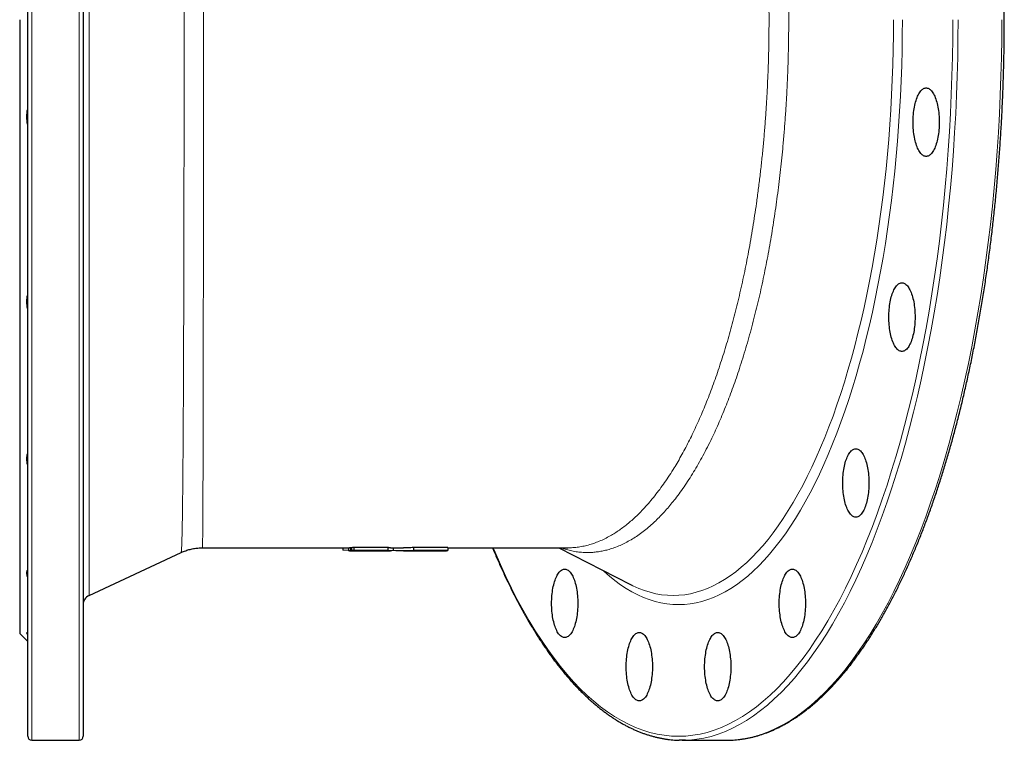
# Model space of a CAD drawing. Header units: millimetres. Extents: x 218 to 1699, y 96 to 1843.
# Tile 1 of 4: x 234 to 723, y 96 to 454. Entities that reach past the tile are written whole.
import ezdxf

# ---------------------------------------------------------------- set-up
doc = ezdxf.new("R2010")
doc.units = ezdxf.units.MM

msp = doc.modelspace()

# ---------------------------------------------------------------- linework, layer by layer
at = {"color": 8, "linetype": 'Continuous', "lineweight": 18}
for p, q in [((240.38, 811.07), (240.38, 96.07)), ((263.88, 96.07), (263.88, 811.07)), ((268.76, 739.22), (268.76, 167.91))]:
    msp.add_line(p, q, dxfattribs=at)
at = {"color": 7, "linetype": 'Continuous', "lineweight": 25}
for p, q in [((238.38, 98.07), (238.38, 809.07)), ((265.88, 809.07), (265.88, 98.07)), ((234.38, 453.57), (234.38, 149.07)), ((325.03, 191.58), (325.03, 191.58)), ((325.03, 191.57), (397.91, 191.57)), ((394.68, 191.57), (394.68, 190.42)), ((397.45, 191.57), (397.45, 190.07)), ((398.53, 191.58), (397.9, 191.58)), ((398.96, 191.58), (398.53, 191.58)), ((398.53, 191.58), (398.53, 190.08)), ((398.96, 191.6), (398.96, 190.1)), ((400.08, 191.73), (400.08, 190.23)), ((417.07, 191.69), (417.07, 190.19)), ((418.36, 191.57), (424.79, 191.57)), ((419.62, 191.57), (419.62, 190.19)), ((429.73, 191.68), (429.73, 190.18)), ((446.72, 191.67), (446.72, 190.17)), ((446.72, 191.57), (506.2, 191.57)), ((501.89, 191.57), (537.41, 173.29)), ((506.19, 191.59), (506.21, 191.59)), ((268.76, 167.91), (314.48, 189.23)), ((314.47, 189.24), (314.47, 189.24)), ((397.45, 190.24), (394.68, 190.42)), ((397.91, 190.07), (411.46, 190.07)), ((411.16, 190.09), (411.16, 190.07)), ((412.79, 190.09), (413.35, 190.07)), ((413.36, 190.07), (418.36, 190.07)), ((424.79, 190.07), (429.91, 190.07)), ((429.91, 190.08), (431.77, 190.08)), ((432.53, 190.07), (430.79, 190.08)), ((431.77, 190.08), (445.6, 190.08)), ((431.85, 190.07), (436.88, 190.07)), ((432.53, 190.08), (432.53, 190.07)), ((437.51, 190.07), (432.53, 190.07)), ((436.88, 190.08), (437.51, 190.07)), ((437.51, 190.08), (437.51, 190.07)), ((440.42, 190.07), (444.95, 190.07)), ((440.73, 190.08), (440.73, 190.07)), ((445.17, 190.07), (440.73, 190.07)), ((444.94, 190.07), (445.17, 190.07)), ((445.17, 190.08), (445.17, 190.07)), ((537.41, 173.29), (538.06, 172.96)), ((234.38, 149.07), (238.38, 145.07)), ((240.38, 96.07), (263.88, 96.07)), ((563.04, 96.07), (584.75, 96.07)), ((584.75, 96.07), (586.3, 96.09))]:
    msp.add_line(p, q, dxfattribs=at)
at = {"color": 8, "linetype": 'Continuous', "lineweight": 18, "flags": 128}
for points in [[(469.24, 191.57), (470.16, 189.38), (472.84, 183.24), (475.58, 177.29), (478.37, 171.53), (481.23, 165.96), (484.14, 160.59), (487.1, 155.42), (490.11, 150.45), (493.17, 145.69), (496.28, 141.15), (499.43, 136.81), (502.62, 132.7), (505.86, 128.8), (509.13, 125.13), (512.44, 121.68), (515.78, 118.46), (519.15, 115.47), (522.55, 112.71), (525.98, 110.18), (529.43, 107.89), (532.91, 105.83), (536.4, 104.02), (539.91, 102.44), (543.44, 101.11), (546.97, 100.01), (550.52, 99.16), (554.07, 98.55), (557.63, 98.19), (561.19, 98.07), (564.75, 98.19), (568.31, 98.55), (571.87, 99.16), (575.41, 100.01), (578.95, 101.11), (582.47, 102.44), (585.98, 104.02), (589.48, 105.83), (592.95, 107.89), (596.4, 110.18), (599.83, 112.71), (603.23, 115.47), (606.61, 118.46), (609.95, 121.68), (613.25, 125.13), (616.53, 128.8), (619.76, 132.7), (622.96, 136.81), (626.11, 141.15), (629.21, 145.69), (632.28, 150.45), (635.29, 155.42), (638.25, 160.59), (641.16, 165.96), (644.01, 171.53), (646.81, 177.29), (649.55, 183.24), (652.22, 189.38), (654.84, 195.7), (657.39, 202.19), (659.88, 208.86), (662.29, 215.69), (664.64, 222.69), (666.92, 229.84), (669.12, 237.15), (671.25, 244.61), (673.31, 252.21), (675.29, 259.95), (677.19, 267.82), (679.01, 275.82), (680.75, 283.94), (682.41, 292.17), (683.98, 300.52), (685.48, 308.97), (686.88, 317.52), (688.2, 326.17), (689.43, 334.9), (690.58, 343.71), (691.63, 352.6), (692.6, 361.56), (693.48, 370.58), (694.26, 379.65), (694.96, 388.78), (695.56, 397.95), (696.07, 407.16), (696.49, 416.41), (696.82, 425.67), (697.05, 434.96), (697.19, 444.26), (697.24, 453.57)], [(672.24, 453.57), (672.2, 445.97), (672.09, 438.38), (671.9, 430.8), (671.63, 423.23), (671.29, 415.69), (670.87, 408.17), (670.38, 400.68), (669.82, 393.23), (669.17, 385.82), (668.46, 378.46), (667.67, 371.15), (666.81, 363.89), (665.87, 356.7), (664.87, 349.57), (663.79, 342.52), (662.64, 335.54), (661.42, 328.64), (660.14, 321.82), (658.78, 315.1), (657.36, 308.47), (655.88, 301.94), (654.33, 295.52), (652.71, 289.2), (651.03, 283), (649.29, 276.91), (647.49, 270.95), (645.64, 265.11), (643.72, 259.39), (641.75, 253.82), (639.72, 248.37), (637.63, 243.07), (635.5, 237.92), (633.31, 232.91), (631.08, 228.05), (628.8, 223.35), (626.47, 218.8), (624.09, 214.42), (621.67, 210.2), (619.22, 206.14), (616.72, 202.26), (614.18, 198.55), (611.61, 195.01), (609, 191.65), (606.36, 188.47), (603.69, 185.47), (600.99, 182.66), (598.26, 180.03), (595.51, 177.58), (592.73, 175.33), (589.93, 173.27), (587.12, 171.4), (584.28, 169.72), (581.43, 168.24), (578.56, 166.95), (575.69, 165.86), (572.8, 164.97), (569.91, 164.28), (567, 163.78), (564.1, 163.48), (561.19, 163.38), (558.29, 163.48), (555.38, 163.78), (552.48, 164.28), (549.59, 164.97), (546.7, 165.86), (543.82, 166.95), (540.96, 168.24), (538.1, 169.72), (535.27, 171.4), (532.45, 173.27), (529.65, 175.33), (526.88, 177.58), (524.12, 180.03), (523.88, 180.25)], [(538.06, 172.96), (538.6, 172.7), (541.43, 171.43), (544.26, 170.36), (547.1, 169.48), (549.95, 168.79), (552.8, 168.3), (555.66, 168.01), (558.53, 167.91), (561.39, 168.01), (564.25, 168.3), (567.1, 168.79), (569.95, 169.48), (572.79, 170.36), (575.63, 171.43), (578.45, 172.7), (581.25, 174.15), (584.04, 175.81), (586.82, 177.65), (589.57, 179.68), (592.31, 181.89), (595.02, 184.3), (597.7, 186.89), (600.36, 189.66), (602.99, 192.61), (605.59, 195.74), (608.15, 199.05), (610.69, 202.53), (613.18, 206.18), (615.64, 210.01), (618.06, 214), (620.44, 218.15), (622.78, 222.47), (625.07, 226.94), (627.32, 231.57), (629.52, 236.35), (631.67, 241.28), (633.77, 246.36), (635.82, 251.58), (637.82, 256.94), (639.76, 262.43), (641.65, 268.05), (643.48, 273.8), (645.25, 279.67), (646.96, 285.66), (648.62, 291.77), (650.2, 297.99), (651.73, 304.31), (653.2, 310.74), (654.59, 317.26), (655.93, 323.88), (657.19, 330.59), (658.39, 337.38), (659.52, 344.25), (660.58, 351.2), (661.57, 358.21), (662.49, 365.29), (663.34, 372.44), (664.12, 379.63), (664.82, 386.88), (665.45, 394.18), (666.01, 401.51), (666.49, 408.88), (666.91, 416.28), (667.24, 423.71), (667.5, 431.15), (667.69, 438.62), (667.8, 446.09), (667.84, 453.57)], [(699.85, 453.57), (699.8, 444.21), (699.66, 434.86), (699.43, 425.52), (699.1, 416.2), (698.68, 406.9), (698.17, 397.64), (697.56, 388.42), (696.86, 379.24), (696.07, 370.11), (695.19, 361.04), (694.22, 352.03), (693.15, 343.09), (692, 334.23), (690.76, 325.45), (689.44, 316.76), (688.02, 308.16), (686.52, 299.66), (684.94, 291.26), (683.27, 282.98), (681.52, 274.82), (679.69, 266.77), (677.78, 258.86), (675.79, 251.08), (673.72, 243.43), (671.58, 235.93), (669.36, 228.58), (667.07, 221.39), (664.71, 214.35), (662.28, 207.48), (659.78, 200.78), (657.21, 194.25), (654.58, 187.89), (651.89, 181.72), (649.14, 175.74), (646.32, 169.94), (643.46, 164.34), (640.53, 158.94), (637.55, 153.74), (634.52, 148.75), (631.45, 143.96), (628.32, 139.39), (625.15, 135.03), (621.94, 130.89), (618.69, 126.97), (615.4, 123.28), (612.07, 119.81), (608.71, 116.57), (605.32, 113.56), (601.9, 110.79), (598.45, 108.25), (594.98, 105.94), (591.48, 103.88), (587.97, 102.05), (584.44, 100.47), (580.9, 99.12), (577.34, 98.02), (573.77, 97.17), (570.2, 96.56), (566.62, 96.19), (564.59, 96.09)], [(586.3, 96.09), (588.33, 96.19), (591.91, 96.56), (595.49, 97.17), (599.05, 98.02), (602.61, 99.12), (606.15, 100.47), (609.68, 102.05), (613.2, 103.88), (616.69, 105.94), (620.16, 108.25), (623.61, 110.79), (627.03, 113.56), (630.42, 116.57), (633.78, 119.81), (637.11, 123.28), (640.4, 126.97), (643.65, 130.89), (646.86, 135.03), (650.03, 139.39), (653.16, 143.96), (656.23, 148.75), (659.26, 153.74), (662.24, 158.94), (665.17, 164.34), (668.04, 169.94), (670.85, 175.74), (673.6, 181.72), (676.3, 187.89), (678.93, 194.25), (681.49, 200.78), (683.99, 207.48), (686.42, 214.35), (688.78, 221.39), (691.07, 228.58), (693.29, 235.93), (695.43, 243.43), (697.5, 251.08), (699.49, 258.86), (701.4, 266.77), (703.23, 274.82), (704.98, 282.98), (706.65, 291.26), (708.23, 299.66), (709.73, 308.16), (711.15, 316.76), (712.47, 325.45), (713.71, 334.23), (714.87, 343.09), (715.93, 352.03), (716.9, 361.04), (717.78, 370.11), (718.57, 379.24), (719.27, 388.42), (719.88, 397.64), (720.39, 406.9), (720.81, 416.2), (721.14, 425.52), (721.37, 434.86), (721.51, 444.21), (721.56, 453.57)]]:
    msp.add_lwpolyline(points, dxfattribs=at)
at = {"color": 7, "linetype": 'Continuous', "lineweight": 25, "flags": 128}
for points in [[(690.54, 402.73), (690.53, 401.75), (690.5, 400.79), (690.44, 399.83), (690.37, 398.87), (690.28, 397.94), (690.16, 397.01), (690.03, 396.11), (689.87, 395.22), (689.7, 394.37), (689.51, 393.53), (689.3, 392.73), (689.07, 391.96), (688.83, 391.23), (688.57, 390.53), (688.29, 389.88), (688.01, 389.26), (687.71, 388.69), (687.39, 388.17), (687.07, 387.69), (686.74, 387.26), (686.39, 386.88), (686.04, 386.56), (685.69, 386.28), (685.33, 386.06), (684.96, 385.9), (684.59, 385.79), (684.22, 385.73), (683.85, 385.73), (683.48, 385.79), (683.11, 385.9), (682.74, 386.06), (682.38, 386.28), (682.02, 386.56), (681.67, 386.88), (681.33, 387.26), (681, 387.69), (680.67, 388.17), (680.36, 388.69), (680.06, 389.26), (679.77, 389.88), (679.5, 390.53), (679.24, 391.23), (679, 391.96), (678.77, 392.73), (678.56, 393.53), (678.37, 394.37), (678.2, 395.22), (678.04, 396.11), (677.91, 397.01), (677.79, 397.94), (677.7, 398.87), (677.62, 399.83), (677.57, 400.79), (677.54, 401.75), (677.53, 402.73), (677.54, 403.7), (677.57, 404.66), (677.62, 405.62), (677.7, 406.58), (677.79, 407.51), (677.91, 408.44), (678.04, 409.34), (678.2, 410.23), (678.37, 411.08), (678.56, 411.92), (678.77, 412.72), (679, 413.49), (679.24, 414.22), (679.5, 414.92), (679.77, 415.57), (680.06, 416.19), (680.36, 416.76), (680.67, 417.28), (681, 417.76), (681.33, 418.19), (681.67, 418.57), (682.02, 418.89), (682.38, 419.17), (682.74, 419.39), (683.11, 419.55), (683.48, 419.66), (683.85, 419.72), (684.22, 419.72), (684.59, 419.66), (684.96, 419.55), (685.33, 419.39), (685.69, 419.17), (686.04, 418.89), (686.39, 418.57), (686.74, 418.19), (687.07, 417.76), (687.39, 417.28), (687.71, 416.76), (688.01, 416.19), (688.29, 415.57), (688.57, 414.92), (688.83, 414.22), (689.07, 413.49), (689.3, 412.72), (689.51, 411.92), (689.7, 411.08), (689.87, 410.23), (690.03, 409.34), (690.16, 408.44), (690.28, 407.51), (690.37, 406.58), (690.44, 405.62), (690.5, 404.66), (690.53, 403.7), (690.54, 402.73)], [(678.51, 306.02), (678.5, 305.05), (678.47, 304.08), (678.42, 303.12), (678.35, 302.17), (678.25, 301.23), (678.14, 300.31), (678, 299.4), (677.85, 298.52), (677.67, 297.66), (677.48, 296.83), (677.27, 296.03), (677.05, 295.26), (676.8, 294.52), (676.54, 293.83), (676.27, 293.17), (675.98, 292.56), (675.68, 291.99), (675.37, 291.46), (675.05, 290.98), (674.71, 290.56), (674.37, 290.18), (674.02, 289.85), (673.66, 289.58), (673.3, 289.36), (672.94, 289.19), (672.57, 289.08), (672.19, 289.03), (671.82, 289.03), (671.45, 289.08), (671.08, 289.19), (670.72, 289.36), (670.36, 289.58), (670, 289.85), (669.65, 290.18), (669.31, 290.56), (668.97, 290.98), (668.65, 291.46), (668.34, 291.99), (668.04, 292.56), (667.75, 293.17), (667.48, 293.83), (667.22, 294.52), (666.97, 295.26), (666.75, 296.03), (666.54, 296.83), (666.34, 297.66), (666.17, 298.52), (666.02, 299.4), (665.88, 300.31), (665.77, 301.23), (665.67, 302.17), (665.6, 303.12), (665.55, 304.08), (665.51, 305.05), (665.5, 306.02), (665.51, 306.99), (665.55, 307.96), (665.6, 308.92), (665.67, 309.87), (665.77, 310.81), (665.88, 311.73), (666.02, 312.64), (666.17, 313.52), (666.34, 314.38), (666.54, 315.21), (666.75, 316.01), (666.97, 316.78), (667.22, 317.51), (667.48, 318.21), (667.75, 318.87), (668.04, 319.48), (668.34, 320.05), (668.65, 320.58), (668.97, 321.05), (669.31, 321.48), (669.65, 321.86), (670, 322.19), (670.36, 322.46), (670.72, 322.68), (671.08, 322.85), (671.45, 322.96), (671.82, 323.01), (672.19, 323.01), (672.57, 322.96), (672.94, 322.85), (673.3, 322.68), (673.66, 322.46), (674.02, 322.19), (674.37, 321.86), (674.71, 321.48), (675.05, 321.05), (675.37, 320.58), (675.68, 320.05), (675.98, 319.48), (676.27, 318.87), (676.54, 318.21), (676.8, 317.51), (677.05, 316.78), (677.27, 316.01), (677.48, 315.21), (677.67, 314.38), (677.85, 313.52), (678, 312.64), (678.14, 311.73), (678.25, 310.81), (678.35, 309.87), (678.42, 308.92), (678.47, 307.96), (678.5, 306.99), (678.51, 306.02)], [(655.64, 223.76), (655.63, 222.79), (655.6, 221.82), (655.55, 220.86), (655.47, 219.91), (655.38, 218.97), (655.26, 218.04), (655.13, 217.14), (654.98, 216.26), (654.8, 215.4), (654.61, 214.57), (654.4, 213.76), (654.17, 213), (653.93, 212.26), (653.67, 211.57), (653.4, 210.91), (653.11, 210.29), (652.81, 209.72), (652.5, 209.2), (652.17, 208.72), (651.84, 208.29), (651.5, 207.91), (651.15, 207.59), (650.79, 207.32), (650.43, 207.1), (650.06, 206.93), (649.69, 206.82), (649.32, 206.76), (648.95, 206.76), (648.58, 206.82), (648.21, 206.93), (647.85, 207.1), (647.48, 207.32), (647.13, 207.59), (646.78, 207.91), (646.43, 208.29), (646.1, 208.72), (645.78, 209.2), (645.47, 209.72), (645.16, 210.29), (644.88, 210.91), (644.6, 211.57), (644.34, 212.26), (644.1, 213), (643.87, 213.76), (643.66, 214.57), (643.47, 215.4), (643.3, 216.26), (643.14, 217.14), (643.01, 218.04), (642.9, 218.97), (642.8, 219.91), (642.73, 220.86), (642.67, 221.82), (642.64, 222.79), (642.63, 223.76), (642.64, 224.73), (642.67, 225.69), (642.73, 226.66), (642.8, 227.61), (642.9, 228.55), (643.01, 229.47), (643.14, 230.37), (643.3, 231.26), (643.47, 232.12), (643.66, 232.95), (643.87, 233.75), (644.1, 234.52), (644.34, 235.25), (644.6, 235.95), (644.88, 236.6), (645.16, 237.22), (645.47, 237.79), (645.78, 238.31), (646.1, 238.79), (646.43, 239.22), (646.78, 239.6), (647.13, 239.92), (647.48, 240.2), (647.85, 240.42), (648.21, 240.58), (648.58, 240.69), (648.95, 240.75), (649.32, 240.75), (649.69, 240.69), (650.06, 240.58), (650.43, 240.42), (650.79, 240.2), (651.15, 239.92), (651.5, 239.6), (651.84, 239.22), (652.17, 238.79), (652.5, 238.31), (652.81, 237.79), (653.11, 237.22), (653.4, 236.6), (653.67, 235.95), (653.93, 235.25), (654.17, 234.52), (654.4, 233.75), (654.61, 232.95), (654.8, 232.12), (654.98, 231.26), (655.13, 230.37), (655.26, 229.47), (655.38, 228.55), (655.47, 227.61), (655.55, 226.66), (655.6, 225.69), (655.63, 224.73), (655.64, 223.76)], [(511.23, 163.99), (511.22, 163.02), (511.19, 162.05), (511.14, 161.09), (511.07, 160.14), (510.97, 159.2), (510.86, 158.28), (510.72, 157.37), (510.57, 156.49), (510.39, 155.63), (510.2, 154.8), (509.99, 154), (509.77, 153.23), (509.52, 152.49), (509.26, 151.8), (508.99, 151.14), (508.7, 150.53), (508.4, 149.96), (508.09, 149.43), (507.77, 148.95), (507.43, 148.53), (507.09, 148.15), (506.74, 147.82), (506.38, 147.55), (506.02, 147.33), (505.65, 147.16), (505.29, 147.05), (504.91, 147), (504.54, 147), (504.17, 147.05), (503.8, 147.16), (503.44, 147.33), (503.08, 147.55), (502.72, 147.82), (502.37, 148.15), (502.03, 148.53), (501.69, 148.95), (501.37, 149.43), (501.06, 149.96), (500.76, 150.53), (500.47, 151.14), (500.2, 151.8), (499.94, 152.49), (499.69, 153.23), (499.47, 154), (499.26, 154.8), (499.06, 155.63), (498.89, 156.49), (498.74, 157.37), (498.6, 158.28), (498.49, 159.2), (498.39, 160.14), (498.32, 161.09), (498.27, 162.05), (498.23, 163.02), (498.22, 163.99), (498.23, 164.96), (498.27, 165.93), (498.32, 166.89), (498.39, 167.84), (498.49, 168.78), (498.6, 169.7), (498.74, 170.61), (498.89, 171.49), (499.06, 172.35), (499.26, 173.18), (499.47, 173.98), (499.69, 174.75), (499.94, 175.48), (500.2, 176.18), (500.47, 176.84), (500.76, 177.45), (501.06, 178.02), (501.37, 178.55), (501.69, 179.02), (502.03, 179.45), (502.37, 179.83), (502.72, 180.16), (503.08, 180.43), (503.44, 180.65), (503.8, 180.82), (504.17, 180.93), (504.54, 180.98), (504.91, 180.98), (505.29, 180.93), (505.65, 180.82), (506.02, 180.65), (506.38, 180.43), (506.74, 180.16), (507.09, 179.83), (507.43, 179.45), (507.77, 179.02), (508.09, 178.55), (508.4, 178.02), (508.7, 177.45), (508.99, 176.84), (509.26, 176.18), (509.52, 175.48), (509.77, 174.75), (509.99, 173.98), (510.2, 173.18), (510.39, 172.35), (510.57, 171.49), (510.72, 170.61), (510.86, 169.7), (510.97, 168.78), (511.07, 167.84), (511.14, 166.89), (511.19, 165.93), (511.22, 164.96), (511.23, 163.99)], [(624.16, 163.99), (624.15, 163.02), (624.12, 162.05), (624.07, 161.09), (623.99, 160.14), (623.9, 159.2), (623.78, 158.28), (623.65, 157.37), (623.49, 156.49), (623.32, 155.63), (623.13, 154.8), (622.92, 154), (622.69, 153.23), (622.45, 152.49), (622.19, 151.8), (621.92, 151.14), (621.63, 150.53), (621.33, 149.96), (621.02, 149.43), (620.69, 148.95), (620.36, 148.53), (620.02, 148.15), (619.67, 147.82), (619.31, 147.55), (618.95, 147.33), (618.58, 147.16), (618.21, 147.05), (617.84, 147), (617.47, 147), (617.1, 147.05), (616.73, 147.16), (616.36, 147.33), (616, 147.55), (615.65, 147.82), (615.3, 148.15), (614.95, 148.53), (614.62, 148.95), (614.3, 149.43), (613.98, 149.96), (613.68, 150.53), (613.4, 151.14), (613.12, 151.8), (612.86, 152.49), (612.62, 153.23), (612.39, 154), (612.18, 154.8), (611.99, 155.63), (611.82, 156.49), (611.66, 157.37), (611.53, 158.28), (611.41, 159.2), (611.32, 160.14), (611.25, 161.09), (611.19, 162.05), (611.16, 163.02), (611.15, 163.99), (611.16, 164.96), (611.19, 165.93), (611.25, 166.89), (611.32, 167.84), (611.41, 168.78), (611.53, 169.7), (611.66, 170.61), (611.82, 171.49), (611.99, 172.35), (612.18, 173.18), (612.39, 173.98), (612.62, 174.75), (612.86, 175.48), (613.12, 176.18), (613.4, 176.84), (613.68, 177.45), (613.98, 178.02), (614.3, 178.55), (614.62, 179.02), (614.95, 179.45), (615.3, 179.83), (615.65, 180.16), (616, 180.43), (616.36, 180.65), (616.73, 180.82), (617.1, 180.93), (617.47, 180.98), (617.84, 180.98), (618.21, 180.93), (618.58, 180.82), (618.95, 180.65), (619.31, 180.43), (619.67, 180.16), (620.02, 179.83), (620.36, 179.45), (620.69, 179.02), (621.02, 178.55), (621.33, 178.02), (621.63, 177.45), (621.92, 176.84), (622.19, 176.18), (622.45, 175.48), (622.69, 174.75), (622.92, 173.98), (623.13, 173.18), (623.32, 172.35), (623.49, 171.49), (623.65, 170.61), (623.78, 169.7), (623.9, 168.78), (623.99, 167.84), (624.07, 166.89), (624.12, 165.93), (624.15, 164.96), (624.16, 163.99)], [(548.24, 132.57), (548.23, 131.6), (548.2, 130.63), (548.15, 129.67), (548.07, 128.72), (547.98, 127.78), (547.86, 126.85), (547.73, 125.95), (547.57, 125.07), (547.4, 124.21), (547.21, 123.38), (547, 122.58), (546.77, 121.81), (546.53, 121.07), (546.27, 120.38), (546, 119.72), (545.71, 119.11), (545.41, 118.53), (545.1, 118.01), (544.77, 117.53), (544.44, 117.1), (544.1, 116.73), (543.75, 116.4), (543.39, 116.13), (543.03, 115.91), (542.66, 115.74), (542.29, 115.63), (541.92, 115.57), (541.55, 115.57), (541.18, 115.63), (540.81, 115.74), (540.44, 115.91), (540.08, 116.13), (539.73, 116.4), (539.38, 116.73), (539.03, 117.1), (538.7, 117.53), (538.38, 118.01), (538.06, 118.53), (537.76, 119.11), (537.48, 119.72), (537.2, 120.38), (536.94, 121.07), (536.7, 121.81), (536.47, 122.58), (536.26, 123.38), (536.07, 124.21), (535.9, 125.07), (535.74, 125.95), (535.61, 126.85), (535.49, 127.78), (535.4, 128.72), (535.33, 129.67), (535.27, 130.63), (535.24, 131.6), (535.23, 132.57), (535.24, 133.54), (535.27, 134.51), (535.33, 135.47), (535.4, 136.42), (535.49, 137.36), (535.61, 138.28), (535.74, 139.19), (535.9, 140.07), (536.07, 140.93), (536.26, 141.76), (536.47, 142.56), (536.7, 143.33), (536.94, 144.06), (537.2, 144.76), (537.48, 145.42), (537.76, 146.03), (538.06, 146.6), (538.38, 147.13), (538.7, 147.6), (539.03, 148.03), (539.38, 148.41), (539.73, 148.74), (540.08, 149.01), (540.44, 149.23), (540.81, 149.39), (541.18, 149.51), (541.55, 149.56), (541.92, 149.56), (542.29, 149.51), (542.66, 149.39), (543.03, 149.23), (543.39, 149.01), (543.75, 148.74), (544.1, 148.41), (544.44, 148.03), (544.77, 147.6), (545.1, 147.13), (545.41, 146.6), (545.71, 146.03), (546, 145.42), (546.27, 144.76), (546.53, 144.06), (546.77, 143.33), (547, 142.56), (547.21, 141.76), (547.4, 140.93), (547.57, 140.07), (547.73, 139.19), (547.86, 138.28), (547.98, 137.36), (548.07, 136.42), (548.15, 135.47), (548.2, 134.51), (548.23, 133.54), (548.24, 132.57)], [(587.15, 132.57), (587.14, 131.6), (587.11, 130.63), (587.06, 129.67), (586.99, 128.72), (586.89, 127.78), (586.78, 126.85), (586.64, 125.95), (586.49, 125.07), (586.31, 124.21), (586.12, 123.38), (585.91, 122.58), (585.69, 121.81), (585.44, 121.07), (585.18, 120.38), (584.91, 119.72), (584.62, 119.11), (584.32, 118.53), (584.01, 118.01), (583.68, 117.53), (583.35, 117.1), (583.01, 116.73), (582.66, 116.4), (582.3, 116.13), (581.94, 115.91), (581.57, 115.74), (581.21, 115.63), (580.83, 115.57), (580.46, 115.57), (580.09, 115.63), (579.72, 115.74), (579.36, 115.91), (579, 116.13), (578.64, 116.4), (578.29, 116.73), (577.95, 117.1), (577.61, 117.53), (577.29, 118.01), (576.98, 118.53), (576.68, 119.11), (576.39, 119.72), (576.11, 120.38), (575.86, 121.07), (575.61, 121.81), (575.39, 122.58), (575.18, 123.38), (574.98, 124.21), (574.81, 125.07), (574.66, 125.95), (574.52, 126.85), (574.41, 127.78), (574.31, 128.72), (574.24, 129.67), (574.19, 130.63), (574.15, 131.6), (574.14, 132.57), (574.15, 133.54), (574.19, 134.51), (574.24, 135.47), (574.31, 136.42), (574.41, 137.36), (574.52, 138.28), (574.66, 139.19), (574.81, 140.07), (574.98, 140.93), (575.18, 141.76), (575.39, 142.56), (575.61, 143.33), (575.86, 144.06), (576.11, 144.76), (576.39, 145.42), (576.68, 146.03), (576.98, 146.6), (577.29, 147.13), (577.61, 147.6), (577.95, 148.03), (578.29, 148.41), (578.64, 148.74), (579, 149.01), (579.36, 149.23), (579.72, 149.39), (580.09, 149.51), (580.46, 149.56), (580.83, 149.56), (581.21, 149.51), (581.57, 149.39), (581.94, 149.23), (582.3, 149.01), (582.66, 148.74), (583.01, 148.41), (583.35, 148.03), (583.68, 147.6), (584.01, 147.13), (584.32, 146.6), (584.62, 146.03), (584.91, 145.42), (585.18, 144.76), (585.44, 144.06), (585.69, 143.33), (585.91, 142.56), (586.12, 141.76), (586.31, 140.93), (586.49, 140.07), (586.64, 139.19), (586.78, 138.28), (586.89, 137.36), (586.99, 136.42), (587.06, 135.47), (587.11, 134.51), (587.14, 133.54), (587.15, 132.57)], [(564.59, 96.09), (563.04, 96.07), (561.5, 96.09)]]:
    msp.add_lwpolyline(points, dxfattribs=at)
at = {"color": 7, "linetype": 'Continuous', "lineweight": 25}
for centre, radius, start, end in [((270.88, 163.38), 5, 115, 180), ((240.38, 98.07), 2, 180, 270), ((263.88, 98.07), 2, 270, 0)]:
    msp.add_arc(centre, radius, start, end, dxfattribs=at)
for points, knots in [([(722.8, 453.57), (722.8, 454.3), (722.79, 456.44), (722.78, 459.97), (722.74, 464.16), (722.68, 468.35), (722.61, 472.54), (722.51, 476.73), (722.4, 480.91), (722.26, 485.09), (722.11, 489.27), (721.94, 493.44), (721.75, 497.61), (721.55, 501.77), (721.32, 505.92), (721.07, 510.06), (720.81, 514.2), (720.53, 518.33), (720.23, 522.45), (719.91, 526.56), (719.57, 530.66), (719.21, 534.75), (718.84, 538.83), (718.44, 542.9), (718.03, 546.96), (717.6, 551), (717.15, 555.03), (716.69, 559.04), (716.2, 563.04), (715.7, 567.03), (715.18, 571), (714.64, 574.95), (714.09, 578.89), (713.51, 582.81), (712.92, 586.71), (712.31, 590.6), (711.69, 594.46), (711.04, 598.31), (710.38, 602.13), (709.7, 605.94), (709.01, 609.72), (708.29, 613.49), (707.56, 617.23), (706.82, 620.94), (706.05, 624.64), (705.28, 628.31), (704.48, 631.96), (703.67, 635.58), (702.84, 639.18), (701.99, 642.76), (701.13, 646.3), (700.25, 649.82), (699.36, 653.32), (698.45, 656.78), (697.53, 660.22), (696.59, 663.63), (695.63, 667.01), (694.66, 670.36), (693.67, 673.69), (692.67, 676.98), (691.66, 680.24), (690.62, 683.47), (689.58, 686.67), (688.52, 689.83), (687.44, 692.97), (686.36, 696.07), (685.25, 699.14), (684.14, 702.17), (683.01, 705.17), (681.86, 708.14), (680.71, 711.07), (679.54, 713.96), (678.35, 716.82), (677.15, 719.65), (675.94, 722.43), (674.72, 725.18), (673.49, 727.9), (672.24, 730.57), (670.98, 733.21), (669.71, 735.81), (668.42, 738.37), (667.13, 740.89), (665.82, 743.37), (664.5, 745.81), (663.17, 748.22), (661.83, 750.58), (660.48, 752.9), (659.11, 755.18), (657.74, 757.42), (656.35, 759.61), (654.96, 761.77), (653.55, 763.88), (652.14, 765.95), (650.71, 767.97), (649.28, 769.96), (647.84, 771.9), (646.38, 773.79), (644.92, 775.64), (643.45, 777.45), (641.97, 779.21), (640.48, 780.93), (638.99, 782.6), (637.48, 784.23), (635.97, 785.81), (634.45, 787.34), (632.92, 788.83), (631.39, 790.28), (629.85, 791.67), (628.3, 793.02), (626.74, 794.32), (625.18, 795.57), (623.62, 796.78), (622.04, 797.94), (620.46, 799.05), (618.88, 800.11), (617.29, 801.12), (615.7, 802.09), (614.1, 803), (612.5, 803.87), (610.89, 804.69), (609.28, 805.46), (607.67, 806.18), (606.05, 806.85), (604.43, 807.47), (602.81, 808.04), (601.19, 808.57), (599.57, 809.04), (597.94, 809.46), (596.31, 809.84), (594.68, 810.16), (593.05, 810.44), (591.42, 810.66), (589.79, 810.84), (588.15, 810.96), (587.01, 811.03), (586.4, 811.04), (586.34, 811.04)], [0, 0, 0, 0, 0.003969, 0.01151, 0.01905, 0.026591, 0.034131, 0.041672, 0.049213, 0.056753, 0.064294, 0.071835, 0.079375, 0.086916, 0.094457, 0.101998, 0.109539, 0.11708, 0.124621, 0.132162, 0.139703, 0.147244, 0.154786, 0.162327, 0.169869, 0.177411, 0.184952, 0.192494, 0.200036, 0.207579, 0.215121, 0.222663, 0.230206, 0.237749, 0.245291, 0.252835, 0.260378, 0.267921, 0.275465, 0.283009, 0.290553, 0.298097, 0.305641, 0.313186, 0.320731, 0.328276, 0.335821, 0.343367, 0.350913, 0.358459, 0.366005, 0.373552, 0.381099, 0.388646, 0.396194, 0.403742, 0.41129, 0.418839, 0.426388, 0.433937, 0.441487, 0.449037, 0.456588, 0.464139, 0.47169, 0.479242, 0.486795, 0.494348, 0.501901, 0.509455, 0.517009, 0.524564, 0.532119, 0.539675, 0.547231, 0.554788, 0.562346, 0.569904, 0.577462, 0.585022, 0.592581, 0.600142, 0.607703, 0.615264, 0.622826, 0.630389, 0.637952, 0.645516, 0.65308, 0.660645, 0.66821, 0.675775, 0.683341, 0.690908, 0.698474, 0.706041, 0.713608, 0.721174, 0.728741, 0.736307, 0.743873, 0.751439, 0.759004, 0.766567, 0.77413, 0.781691, 0.789251, 0.796809, 0.804365, 0.811918, 0.819469, 0.827017, 0.834561, 0.842101, 0.849638, 0.85717, 0.864697, 0.872219, 0.879735, 0.887246, 0.894751, 0.902249, 0.909741, 0.917227, 0.924706, 0.932178, 0.939645, 0.947104, 0.954559, 0.962007, 0.969451, 0.97689, 0.984325, 0.991757, 0.999187, 1, 1, 1, 1]), ([(586.35, 96.1), (586.72, 96.11), (587.63, 96.13), (589.09, 96.23), (590.72, 96.39), (592.35, 96.59), (593.98, 96.85), (595.61, 97.15), (597.24, 97.5), (598.86, 97.91), (600.49, 98.36), (602.11, 98.86), (603.73, 99.41), (605.34, 100), (606.96, 100.65), (608.57, 101.35), (610.18, 102.1), (611.78, 102.89), (613.38, 103.73), (614.98, 104.63), (616.57, 105.57), (618.16, 106.56), (619.75, 107.6), (621.32, 108.68), (622.9, 109.82), (624.47, 111), (626.03, 112.23), (627.59, 113.51), (629.14, 114.84), (630.68, 116.21), (632.22, 117.63), (633.75, 119.09), (635.27, 120.61), (636.78, 122.17), (638.29, 123.77), (639.79, 125.42), (641.28, 127.12), (642.76, 128.86), (644.24, 130.64), (645.71, 132.47), (647.16, 134.35), (648.61, 136.27), (650.05, 138.23), (651.48, 140.24), (652.9, 142.29), (654.31, 144.38), (655.71, 146.51), (657.1, 148.69), (658.47, 150.91), (659.84, 153.17), (661.2, 155.47), (662.55, 157.81), (663.88, 160.2), (665.21, 162.62), (666.52, 165.08), (667.82, 167.59), (669.11, 170.13), (670.39, 172.71), (671.65, 175.33), (672.91, 177.99), (674.15, 180.68), (675.38, 183.42), (676.59, 186.19), (677.8, 188.99), (678.99, 191.84), (680.16, 194.72), (681.33, 197.63), (682.48, 200.58), (683.61, 203.56), (684.74, 206.58), (685.85, 209.64), (686.94, 212.72), (688.02, 215.84), (689.09, 218.99), (690.14, 222.18), (691.18, 225.39), (692.2, 228.64), (693.21, 231.92), (694.2, 235.23), (695.18, 238.56), (696.14, 241.93), (697.09, 245.33), (698.02, 248.75), (698.94, 252.21), (699.84, 255.69), (700.73, 259.2), (701.6, 262.73), (702.45, 266.29), (703.28, 269.88), (704.1, 273.49), (704.91, 277.13), (705.7, 280.79), (706.47, 284.48), (707.22, 288.18), (707.96, 291.91), (708.68, 295.67), (709.38, 299.44), (710.07, 303.24), (710.74, 307.05), (711.39, 310.89), (712.02, 314.75), (712.64, 318.62), (713.24, 322.52), (713.82, 326.43), (714.39, 330.36), (714.93, 334.3), (715.46, 338.27), (715.97, 342.25), (716.47, 346.24), (716.94, 350.25), (717.4, 354.27), (717.84, 358.31), (718.26, 362.36), (718.66, 366.42), (719.04, 370.49), (719.41, 374.58), (719.75, 378.67), (720.08, 382.78), (720.39, 386.9), (720.68, 391.02), (720.95, 395.16), (721.21, 399.3), (721.44, 403.45), (721.66, 407.6), (721.86, 411.77), (722.04, 415.94), (722.2, 420.11), (722.34, 424.29), (722.46, 428.47), (722.56, 432.66), (722.65, 436.84), (722.71, 441.04), (722.76, 445.23), (722.79, 449.41), (722.79, 452.18), (722.8, 453.57)], [0, 0, 0, 0, 0.005055, 0.012483, 0.019912, 0.027343, 0.034777, 0.042214, 0.049656, 0.057102, 0.064553, 0.07201, 0.079473, 0.086943, 0.094418, 0.101901, 0.109389, 0.116884, 0.124386, 0.131893, 0.139406, 0.146925, 0.154449, 0.161978, 0.169512, 0.17705, 0.184592, 0.192138, 0.199686, 0.207238, 0.214792, 0.222348, 0.229907, 0.237467, 0.245028, 0.252591, 0.260155, 0.267719, 0.275284, 0.28285, 0.290416, 0.297982, 0.305548, 0.313115, 0.320681, 0.328247, 0.335812, 0.343378, 0.350943, 0.358507, 0.366071, 0.373635, 0.381198, 0.388761, 0.396323, 0.403884, 0.411445, 0.419005, 0.426565, 0.434124, 0.441683, 0.449241, 0.456799, 0.464356, 0.471912, 0.479468, 0.487023, 0.494578, 0.502133, 0.509687, 0.51724, 0.524793, 0.532345, 0.539897, 0.547449, 0.555, 0.562551, 0.570101, 0.577651, 0.585201, 0.59275, 0.600299, 0.607847, 0.615395, 0.622943, 0.63049, 0.638038, 0.645585, 0.653131, 0.660677, 0.668223, 0.675769, 0.683315, 0.69086, 0.698405, 0.70595, 0.713494, 0.721039, 0.728583, 0.736127, 0.743671, 0.751214, 0.758758, 0.766301, 0.773844, 0.781387, 0.78893, 0.796472, 0.804015, 0.811557, 0.819099, 0.826641, 0.834183, 0.841725, 0.849267, 0.856809, 0.86435, 0.871892, 0.879433, 0.886975, 0.894516, 0.902057, 0.909598, 0.917139, 0.92468, 0.932221, 0.939762, 0.947303, 0.954844, 0.962385, 0.969926, 0.977467, 0.985007, 0.992548, 1, 1, 1, 1]), ([(238.38, 401.37), (238.05, 402.7), (237.88, 404.03), (237.88, 406.74), (238.05, 408.02), (238.38, 409.25)], [0, 0, 0, 0, 0.5, 0.5, 1, 1, 1, 1]), ([(238.38, 309.97), (238.05, 311.26), (237.88, 312.52), (237.88, 314.96), (238.05, 316.07), (238.38, 317.07)], [0, 0, 0, 0, 0.5, 0.5, 1, 1, 1, 1]), ([(238.38, 232.62), (238.05, 233.76), (237.88, 234.81), (237.88, 236.75), (238.05, 237.57), (238.38, 238.26)], [0, 0, 0, 0, 0.5, 0.5, 1, 1, 1, 1]), ([(314.48, 189.22), (314.69, 189.32), (315.24, 189.58), (316.17, 189.95), (317.25, 190.33), (318.34, 190.66), (319.45, 190.94), (320.56, 191.17), (321.67, 191.35), (322.79, 191.47), (323.9, 191.54), (324.65, 191.57), (325.03, 191.56), (325.03, 191.56)], [0, 0, 0, 0, 0.063378, 0.169232, 0.274575, 0.379424, 0.483797, 0.58771, 0.691178, 0.794214, 0.896828, 0.999031, 1, 1, 1, 1]), ([(418.35, 191.57), (418.35, 191.57), (418.14, 191.56), (417.71, 191.59), (417.28, 191.66), (417.07, 191.69)], [0, 0, 0, 0, 0.005688, 0.502844, 1, 1, 1, 1]), ([(429.73, 191.68), (428.89, 191.65), (427.24, 191.58), (425.59, 191.57), (424.79, 191.57)], [0, 0, 0, 0, 0.511122, 1, 1, 1, 1]), ([(468.92, 191.57), (469, 191.39), (469.46, 190.26), (470.33, 188.21), (471.54, 185.41), (472.76, 182.65), (473.99, 179.93), (475.23, 177.24), (476.49, 174.6), (477.76, 171.99), (479.04, 169.42), (480.33, 166.89), (481.64, 164.39), (482.95, 161.94), (484.28, 159.53), (485.62, 157.16), (486.97, 154.83), (488.33, 152.54), (489.7, 150.29), (491.08, 148.08), (492.47, 145.92), (493.88, 143.79), (495.29, 141.71), (496.71, 139.68), (498.14, 137.68), (499.58, 135.73), (501.03, 133.82), (502.49, 131.96), (503.96, 130.14), (505.44, 128.37), (506.92, 126.64), (508.42, 124.96), (509.92, 123.32), (511.43, 121.72), (512.95, 120.18), (514.47, 118.68), (516.01, 117.22), (517.55, 115.82), (519.09, 114.46), (520.65, 113.14), (522.21, 111.88), (523.77, 110.66), (525.34, 109.49), (526.92, 108.37), (528.5, 107.29), (530.09, 106.27), (531.68, 105.29), (533.28, 104.36), (534.88, 103.48), (536.49, 102.65), (538.1, 101.87), (539.71, 101.14), (541.32, 100.45), (542.94, 99.82), (544.56, 99.23), (546.18, 98.7), (547.81, 98.21), (549.44, 97.77), (551.06, 97.39), (552.69, 97.05), (554.32, 96.76), (555.95, 96.52), (557.59, 96.33), (559.22, 96.2), (560.51, 96.12), (561.25, 96.1), (561.45, 96.1)], [0, 0, 0, 0, 0.002901, 0.018936, 0.034973, 0.05101, 0.067048, 0.083088, 0.099129, 0.115171, 0.131215, 0.147259, 0.163305, 0.179352, 0.1954, 0.21145, 0.2275, 0.243552, 0.259605, 0.275659, 0.291713, 0.307769, 0.323826, 0.339883, 0.355941, 0.371999, 0.388057, 0.404116, 0.420174, 0.436232, 0.452289, 0.468345, 0.4844, 0.500452, 0.516503, 0.532551, 0.548595, 0.564636, 0.580673, 0.596704, 0.61273, 0.62875, 0.644762, 0.660767, 0.676764, 0.692751, 0.708728, 0.724694, 0.740649, 0.756591, 0.772522, 0.788439, 0.804342, 0.820232, 0.836107, 0.851969, 0.867818, 0.883653, 0.899476, 0.915286, 0.931086, 0.946876, 0.962657, 0.978432, 0.994201, 1, 1, 1, 1]), ([(411.95, 190.09), (411.91, 190.09), (411.64, 190.06), (411.38, 190.06), (411.16, 190.07)], [0, 0, 0, 0, 0.173706, 1, 1, 1, 1]), ([(440.73, 190.07), (440.64, 190.07), (440.45, 190.07), (439.97, 190.07), (439.35, 190.07), (438.84, 190.08), (438.52, 190.08), (438.48, 190.08)], [0, 0, 0, 0, 0.238887, 0.484702, 0.723613, 0.969451, 1, 1, 1, 1]), ([(238.38, 176.9), (238.05, 177.77), (237.88, 178.51), (237.88, 179.76), (238.05, 180.22), (238.38, 180.52)], [0, 0, 0, 0, 0.5, 0.5, 1, 1, 1, 1]), ([(238.38, 148.27), (238.05, 148.78), (237.88, 149.14), (237.88, 149.57), (238.05, 149.62), (238.38, 149.51)], [0, 0, 0, 0, 0.5, 0.5, 1, 1, 1, 1])]:
    msp.add_open_spline(points, degree=3, knots=knots, dxfattribs=at)
at = {"color": 8, "linetype": 'Continuous', "lineweight": 18}
for points, knots in [([(314.47, 189.24), (314.48, 189.24), (314.5, 189.23), (314.53, 189.37), (314.58, 189.66), (314.63, 190.16), (314.68, 190.89), (314.72, 191.82), (314.77, 192.94), (314.82, 194.27), (314.86, 195.79), (314.91, 197.51), (314.95, 199.33), (314.99, 201.2), (315.02, 203.1), (315.06, 205.13), (315.09, 207.3), (315.13, 209.6), (315.16, 212.05), (315.19, 214.63), (315.22, 217.35), (315.25, 220.2), (315.28, 223.17), (315.31, 226.27), (315.34, 229.49), (315.37, 232.84), (315.39, 236.31), (315.42, 239.97), (315.45, 243.82), (315.47, 247.87), (315.5, 252.06), (315.52, 256.36), (315.55, 260.71), (315.57, 265.1), (315.59, 269.52), (315.61, 274.04), (315.63, 278.68), (315.65, 283.42), (315.67, 288.28), (315.69, 293.23), (315.71, 298.54), (315.72, 304.23), (315.74, 310.31), (315.76, 316.5), (315.78, 322.8), (315.79, 329.19), (315.81, 335.68), (315.82, 342.26), (315.83, 348.57), (315.84, 354.59), (315.85, 360.32), (315.86, 366.09), (315.87, 371.91), (315.88, 378.14), (315.89, 384.79), (315.89, 391.86), (315.9, 398.99), (315.91, 406.15), (315.91, 413.35), (315.92, 420.58), (315.92, 427.84), (315.92, 434.73), (315.92, 441.25), (315.92, 447.39), (315.92, 453.53), (315.92, 459.67), (315.92, 466.2), (315.92, 473.1), (315.92, 480.38), (315.92, 487.63), (315.91, 494.86), (315.91, 502.06), (315.9, 509.22), (315.89, 516.34), (315.89, 523.04), (315.88, 529.31), (315.87, 535.18), (315.86, 541), (315.85, 546.77), (315.84, 552.86), (315.83, 559.24), (315.82, 565.9), (315.8, 572.47), (315.79, 578.95), (315.77, 585.34), (315.76, 591.62), (315.74, 597.8), (315.72, 603.55), (315.7, 608.88), (315.69, 613.81), (315.67, 618.66), (315.65, 623.41), (315.63, 628.37), (315.61, 633.51), (315.59, 638.8), (315.56, 643.94), (315.53, 648.94), (315.51, 653.79), (315.48, 658.49), (315.45, 663.03), (315.42, 667.18), (315.39, 670.96), (315.37, 674.4), (315.34, 677.72), (315.31, 680.92), (315.28, 684.2), (315.25, 687.51), (315.21, 690.83), (315.17, 693.96), (315.14, 696.91), (315.1, 699.68), (315.06, 702.26), (315.01, 704.64), (314.97, 706.72), (314.94, 708.53), (314.9, 710.08), (314.86, 711.5), (314.82, 712.78), (314.78, 713.99), (314.73, 715.1), (314.69, 716.07), (314.64, 716.84), (314.58, 717.41), (314.53, 717.76), (314.49, 717.92), (314.47, 717.9), (314.47, 717.89)], [0, 0, 0, 0, 0.002627, 0.010053, 0.017476, 0.026294, 0.035115, 0.043936, 0.052754, 0.061572, 0.070393, 0.079214, 0.088032, 0.095447, 0.102866, 0.110286, 0.117704, 0.12512, 0.132593, 0.140069, 0.147546, 0.155021, 0.162494, 0.169967, 0.177443, 0.18492, 0.192396, 0.199868, 0.207775, 0.215685, 0.223597, 0.231507, 0.239414, 0.246927, 0.254442, 0.261957, 0.269471, 0.277051, 0.284634, 0.292218, 0.299798, 0.308604, 0.317413, 0.326222, 0.335028, 0.343833, 0.352642, 0.361451, 0.370257, 0.377663, 0.385072, 0.392482, 0.399891, 0.407297, 0.416103, 0.424912, 0.433721, 0.442527, 0.451333, 0.460142, 0.468952, 0.477757, 0.485164, 0.492573, 0.499984, 0.507394, 0.5148, 0.523609, 0.532421, 0.541233, 0.550042, 0.558851, 0.567663, 0.576475, 0.585284, 0.592694, 0.600106, 0.607519, 0.614931, 0.622341, 0.631155, 0.639973, 0.648791, 0.657605, 0.66642, 0.675238, 0.684055, 0.69287, 0.700284, 0.707701, 0.71512, 0.722537, 0.729951, 0.738773, 0.747599, 0.756424, 0.765246, 0.774068, 0.782893, 0.791719, 0.800541, 0.807962, 0.815385, 0.82281, 0.830234, 0.837655, 0.846485, 0.855318, 0.864151, 0.872981, 0.881811, 0.890645, 0.899478, 0.908308, 0.915735, 0.923166, 0.930597, 0.938028, 0.945455, 0.95429, 0.963128, 0.971966, 0.9808, 0.989635, 0.998473, 1, 1, 1, 1]), ([(325.03, 715.56), (325.03, 715.56), (325.04, 715.59), (325.05, 715.47), (325.06, 715.18), (325.08, 714.73), (325.09, 714.16), (325.11, 713.46), (325.12, 712.61), (325.13, 711.56), (325.15, 710.28), (325.16, 708.73), (325.18, 706.98), (325.19, 705.04), (325.21, 702.9), (325.22, 700.58), (325.24, 698.06), (325.25, 695.5), (325.26, 692.94), (325.27, 690.39), (325.28, 687.71), (325.29, 684.91), (325.3, 681.8), (325.32, 678.36), (325.33, 674.55), (325.34, 670.57), (325.35, 666.42), (325.36, 662.11), (325.37, 657.64), (325.38, 653.02), (325.39, 648.5), (325.4, 644.1), (325.41, 639.87), (325.41, 635.53), (325.42, 631.09), (325.43, 626.27), (325.44, 621.06), (325.44, 615.42), (325.45, 609.67), (325.46, 603.79), (325.47, 597.8), (325.47, 591.69), (325.48, 585.48), (325.48, 579.51), (325.49, 573.79), (325.49, 568.34), (325.5, 562.83), (325.5, 557.26), (325.51, 551.29), (325.51, 544.89), (325.51, 538.07), (325.52, 531.19), (325.52, 524.24), (325.52, 517.24), (325.53, 510.2), (325.53, 503.1), (325.53, 496.35), (325.53, 489.95), (325.53, 483.91), (325.53, 477.85), (325.54, 471.78), (325.54, 465.32), (325.54, 458.47), (325.54, 451.23), (325.54, 443.99), (325.54, 436.76), (325.53, 429.55), (325.53, 422.35), (325.53, 415.17), (325.53, 408.41), (325.53, 402.05), (325.53, 396.09), (325.52, 390.17), (325.52, 384.28), (325.52, 378.06), (325.52, 371.52), (325.51, 364.67), (325.51, 357.9), (325.5, 351.2), (325.5, 344.58), (325.49, 338.04), (325.49, 331.59), (325.48, 325.56), (325.48, 319.96), (325.47, 314.76), (325.47, 309.64), (325.46, 304.59), (325.45, 299.6), (325.45, 294.67), (325.44, 289.8), (325.43, 285.03), (325.43, 280.34), (325.42, 275.73), (325.41, 271.2), (325.41, 266.78), (325.4, 262.49), (325.39, 258.32), (325.38, 254.28), (325.37, 250.34), (325.36, 246.52), (325.35, 242.82), (325.35, 239.23), (325.34, 235.76), (325.33, 232.4), (325.32, 229.17), (325.31, 226), (325.3, 222.91), (325.28, 219.9), (325.27, 217.03), (325.26, 214.31), (325.25, 211.64), (325.24, 209.03), (325.22, 206.53), (325.21, 204.21), (325.19, 202.08), (325.18, 200.14), (325.16, 198.4), (325.15, 196.85), (325.13, 195.57), (325.12, 194.52), (325.11, 193.67), (325.09, 192.97), (325.08, 192.41), (325.06, 191.95), (325.05, 191.67), (325.04, 191.54), (325.03, 191.57), (325.03, 191.58)], [0, 0, 0, 0, 0.000707, 0.009527, 0.018344, 0.02576, 0.033179, 0.040599, 0.048017, 0.055433, 0.064245, 0.073061, 0.081876, 0.090688, 0.0995, 0.108316, 0.117131, 0.125944, 0.133356, 0.140771, 0.148188, 0.155603, 0.163015, 0.171819, 0.180627, 0.189434, 0.198239, 0.207043, 0.21585, 0.224658, 0.233462, 0.240868, 0.248276, 0.255686, 0.263095, 0.270501, 0.279297, 0.288097, 0.296897, 0.305694, 0.31449, 0.32329, 0.33209, 0.340886, 0.348286, 0.355688, 0.363091, 0.370493, 0.377893, 0.386683, 0.395478, 0.404272, 0.413063, 0.421854, 0.430648, 0.439442, 0.448233, 0.455628, 0.463025, 0.470423, 0.477821, 0.485215, 0.494003, 0.502794, 0.511585, 0.520373, 0.529161, 0.537952, 0.546744, 0.555532, 0.562923, 0.570318, 0.577713, 0.585108, 0.592499, 0.601287, 0.610078, 0.618869, 0.627657, 0.636444, 0.645235, 0.654026, 0.662814, 0.670205, 0.677599, 0.684995, 0.692389, 0.69978, 0.707278, 0.714778, 0.722278, 0.729776, 0.737341, 0.744909, 0.752477, 0.760042, 0.7675, 0.77496, 0.782422, 0.789882, 0.79734, 0.804798, 0.812258, 0.81972, 0.82718, 0.834638, 0.842529, 0.850423, 0.858319, 0.866213, 0.874104, 0.882904, 0.891707, 0.90051, 0.90931, 0.91811, 0.926913, 0.935716, 0.944516, 0.951917, 0.959321, 0.966725, 0.974129, 0.98153, 0.990338, 0.99915, 1, 1, 1, 1]), ([(502.81, 715.57), (503.21, 715.71), (504.37, 716.14), (506.45, 716.72), (509.05, 717.3), (511.79, 717.71), (514.54, 717.92), (517.29, 717.92), (520.04, 717.72), (522.78, 717.32), (525.53, 716.72), (528.12, 715.96), (530.56, 715.08), (532.84, 714.1), (535.12, 712.99), (537.39, 711.74), (539.79, 710.26), (542.32, 708.52), (544.97, 706.49), (547.59, 704.27), (550.19, 701.86), (552.77, 699.25), (555.32, 696.46), (557.84, 693.49), (560.19, 690.5), (562.39, 687.52), (564.43, 684.6), (566.45, 681.55), (568.44, 678.38), (570.52, 674.88), (572.69, 671.03), (574.94, 666.79), (577.15, 662.4), (579.3, 657.84), (581.41, 653.13), (583.47, 648.26), (585.48, 643.25), (587.34, 638.36), (589.04, 633.64), (590.6, 629.09), (592.13, 624.45), (593.61, 619.72), (595.14, 614.6), (596.71, 609.06), (598.3, 603.1), (599.84, 597.02), (601.3, 590.84), (602.71, 584.55), (604.04, 578.15), (605.31, 571.67), (606.45, 565.44), (607.47, 559.49), (608.38, 553.84), (609.23, 548.13), (610.04, 542.37), (610.85, 536.19), (611.63, 529.6), (612.39, 522.58), (613.08, 515.5), (613.69, 508.38), (614.23, 501.22), (614.69, 494.02), (615.07, 486.79), (615.37, 479.92), (615.58, 473.41), (615.73, 467.28), (615.82, 461.15), (615.86, 455.01), (615.85, 448.48), (615.76, 441.56), (615.6, 434.27), (615.36, 427), (615.04, 419.74), (614.65, 412.51), (614.18, 405.31), (613.64, 398.15), (613.06, 391.4), (612.44, 385.08), (611.81, 379.16), (611.13, 373.29), (610.4, 367.46), (609.61, 361.66), (608.77, 355.89), (607.88, 350.16), (606.94, 344.49), (605.94, 338.87), (604.9, 333.32), (603.81, 327.84), (602.67, 322.43), (601.48, 317.08), (600.25, 311.82), (598.94, 306.53), (597.56, 301.22), (596.11, 295.91), (594.6, 290.7), (593.05, 285.59), (591.47, 280.66), (589.88, 275.91), (588.27, 271.34), (586.62, 266.86), (584.93, 262.48), (583.19, 258.2), (581.41, 254.01), (579.59, 249.93), (577.64, 245.76), (575.55, 241.52), (573.3, 237.23), (571.02, 233.11), (568.69, 229.16), (566.32, 225.38), (563.92, 221.77), (561.48, 218.34), (559.13, 215.27), (556.89, 212.51), (554.76, 210.05), (552.61, 207.72), (550.44, 205.53), (548.11, 203.34), (545.63, 201.18), (542.98, 199.1), (540.31, 197.21), (537.63, 195.52), (534.93, 194.03), (532.21, 192.74), (529.48, 191.64), (526.89, 190.79), (524.44, 190.16), (522.13, 189.71), (519.81, 189.4), (517.5, 189.23), (515.04, 189.21), (512.43, 189.36), (509.68, 189.72), (506.94, 190.29), (504.65, 190.9), (503.29, 191.4), (502.83, 191.57)], [0, 0, 0, 0, 0.003595, 0.010429, 0.018545, 0.026664, 0.034784, 0.0429, 0.051016, 0.059136, 0.067255, 0.075371, 0.082197, 0.089026, 0.095855, 0.102684, 0.109509, 0.117619, 0.125731, 0.133843, 0.141952, 0.150062, 0.158174, 0.166286, 0.174396, 0.181216, 0.188038, 0.194862, 0.201684, 0.208504, 0.216609, 0.224716, 0.232823, 0.240927, 0.249032, 0.257139, 0.265246, 0.27335, 0.280166, 0.286985, 0.293804, 0.300623, 0.307439, 0.315541, 0.323645, 0.33175, 0.339852, 0.347953, 0.356058, 0.364163, 0.372264, 0.379078, 0.385895, 0.392712, 0.399529, 0.406343, 0.414445, 0.422549, 0.430654, 0.438756, 0.446857, 0.454962, 0.463067, 0.471168, 0.477982, 0.484799, 0.491617, 0.498434, 0.505248, 0.513352, 0.52146, 0.529567, 0.537671, 0.545776, 0.553883, 0.56199, 0.570095, 0.576911, 0.583731, 0.590551, 0.597371, 0.604187, 0.611061, 0.617938, 0.624815, 0.631692, 0.638565, 0.645439, 0.652316, 0.659193, 0.66607, 0.672944, 0.680217, 0.687494, 0.694772, 0.702049, 0.709323, 0.716253, 0.723184, 0.730116, 0.737045, 0.744038, 0.751032, 0.758027, 0.765019, 0.77314, 0.781264, 0.789388, 0.797508, 0.805629, 0.813753, 0.821876, 0.829997, 0.836828, 0.843662, 0.850496, 0.85733, 0.86416, 0.872287, 0.880417, 0.888547, 0.896674, 0.904801, 0.912931, 0.921061, 0.929188, 0.936024, 0.942862, 0.949702, 0.956541, 0.963376, 0.971504, 0.979635, 0.987765, 0.995893, 1, 1, 1, 1]), ([(506.21, 191.59), (506.85, 191.59), (508.42, 191.59), (510.91, 191.83), (513.67, 192.27), (516.43, 192.91), (519.17, 193.75), (521.91, 194.8), (524.63, 196.04), (527.2, 197.4), (529.6, 198.84), (531.86, 200.34), (534.1, 201.98), (536.32, 203.75), (538.67, 205.78), (541.14, 208.1), (543.71, 210.73), (546.26, 213.54), (548.77, 216.54), (551.26, 219.72), (553.71, 223.08), (556.12, 226.62), (558.37, 230.14), (560.46, 233.6), (562.4, 236.97), (564.31, 240.46), (566.18, 244.07), (568.03, 247.81), (569.86, 251.67), (571.66, 255.68), (573.42, 259.79), (575.16, 264.02), (576.85, 268.37), (578.52, 272.84), (580.14, 277.41), (581.71, 282.06), (583.23, 286.77), (584.7, 291.56), (586.13, 296.43), (587.51, 301.38), (588.85, 306.42), (590.14, 311.54), (591.38, 316.74), (592.58, 322.02), (593.74, 327.36), (594.86, 332.88), (595.96, 338.58), (597.02, 344.45), (598.02, 350.4), (598.97, 356.4), (599.89, 362.7), (600.79, 369.29), (601.64, 376.17), (602.42, 383.12), (603.12, 390.12), (603.76, 397.17), (604.31, 404.26), (604.79, 411.39), (605.18, 418.17), (605.48, 424.6), (605.71, 430.66), (605.89, 436.74), (606.01, 442.82), (606.08, 449.29), (606.09, 456.14), (606.03, 463.38), (605.89, 470.61), (605.67, 477.83), (605.38, 485.02), (605.01, 492.2), (604.56, 499.34), (604.07, 506.07), (603.54, 512.39), (602.99, 518.31), (602.39, 524.19), (601.74, 530.04), (600.99, 536.2), (600.14, 542.68), (599.16, 549.45), (598.12, 556.15), (597, 562.77), (595.82, 569.31), (594.56, 575.76), (593.24, 582.11), (591.93, 588.04), (590.64, 593.55), (589.37, 598.66), (588.06, 603.69), (586.71, 608.63), (585.23, 613.8), (583.6, 619.18), (581.83, 624.72), (580, 630.14), (578.11, 635.42), (576.17, 640.56), (574.17, 645.56), (572.12, 650.41), (570.14, 654.86), (568.22, 658.94), (566.38, 662.66), (564.52, 666.27), (562.62, 669.77), (560.56, 673.37), (558.35, 677.03), (555.98, 680.72), (553.57, 684.24), (551.12, 687.59), (548.64, 690.76), (546.13, 693.74), (543.58, 696.55), (541.14, 699.02), (538.82, 701.21), (536.62, 703.13), (534.4, 704.92), (532.17, 706.57), (529.78, 708.18), (527.23, 709.72), (524.53, 711.15), (521.8, 712.38), (519.07, 713.41), (516.33, 714.25), (513.58, 714.88), (510.83, 715.31), (508.36, 715.54), (506.82, 715.55), (506.2, 715.56)], [0, 0, 0, 0, 0.006213, 0.015032, 0.02385, 0.032665, 0.041481, 0.050299, 0.059118, 0.067933, 0.075348, 0.082766, 0.090184, 0.097602, 0.105017, 0.113825, 0.122637, 0.131449, 0.140257, 0.149066, 0.157878, 0.166689, 0.175498, 0.182907, 0.190319, 0.197733, 0.205145, 0.212554, 0.220071, 0.22759, 0.235108, 0.242625, 0.250209, 0.257796, 0.265383, 0.272968, 0.280424, 0.287883, 0.295342, 0.302801, 0.310257, 0.317713, 0.325172, 0.332632, 0.340091, 0.347547, 0.355436, 0.36333, 0.371224, 0.379117, 0.387007, 0.395798, 0.404592, 0.413386, 0.422176, 0.430967, 0.439761, 0.448554, 0.457345, 0.464739, 0.472136, 0.479534, 0.486931, 0.494325, 0.503113, 0.511904, 0.520695, 0.529482, 0.53827, 0.547061, 0.555852, 0.564639, 0.572031, 0.579425, 0.586821, 0.594215, 0.601606, 0.610394, 0.619185, 0.627976, 0.636763, 0.645551, 0.654342, 0.663133, 0.671921, 0.679312, 0.686706, 0.694101, 0.701495, 0.708886, 0.717677, 0.72647, 0.735264, 0.744055, 0.752845, 0.761639, 0.770433, 0.779223, 0.786616, 0.794013, 0.80141, 0.808806, 0.816199, 0.824995, 0.833795, 0.842594, 0.85139, 0.860186, 0.868985, 0.877784, 0.88658, 0.893978, 0.901379, 0.90878, 0.916181, 0.923579, 0.932382, 0.941189, 0.949996, 0.9588, 0.967603, 0.97641, 0.985217, 0.994021, 1, 1, 1, 1])]:
    msp.add_open_spline(points, degree=3, knots=knots, dxfattribs=at)
at = {"color": 7, "linetype": 'Continuous', "lineweight": 25}
for points in [[(400.08, 191.73), (399.7, 191.67), (399.33, 191.63), (398.96, 191.6)], [(417.07, 191.69), (411.41, 191.7), (405.74, 191.71), (400.08, 191.73)], [(446.72, 191.67), (441.06, 191.67), (435.39, 191.68), (429.73, 191.68)], [(398.53, 190.08), (398.17, 190.06), (397.81, 190.06), (397.45, 190.07)], [(411.16, 190.07), (406.95, 190.07), (402.74, 190.08), (398.53, 190.08)], [(400.08, 190.23), (399.7, 190.17), (399.33, 190.13), (398.96, 190.1)], [(398.96, 190.1), (403.57, 190.1), (408.18, 190.09), (412.79, 190.09)], [(417.07, 190.19), (411.41, 190.2), (405.74, 190.21), (400.08, 190.23)], [(419.62, 190.19), (418.77, 190.02), (417.92, 190.02), (417.07, 190.19)], [(429.73, 190.18), (426.36, 190.02), (422.99, 190.03), (419.62, 190.19)], [(446.72, 190.17), (441.06, 190.17), (435.39, 190.18), (429.73, 190.18)], [(445.6, 190.08), (445.98, 190.1), (446.35, 190.13), (446.72, 190.17)]]:
    msp.add_open_spline(points, degree=3, dxfattribs=at)

doc.saveas('drawing.dxf')
